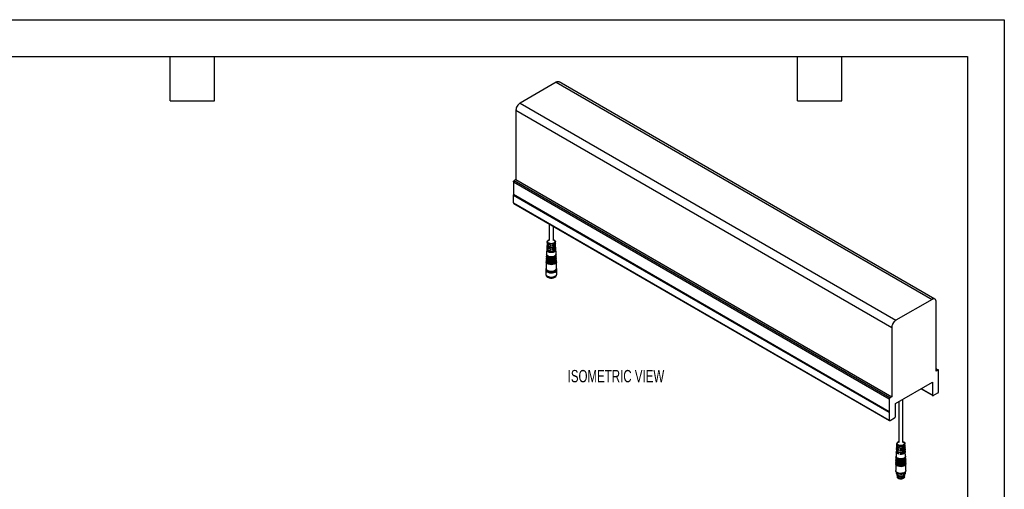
# Model space of a CAD drawing. Header units: millimetres. Extents: x 0 to 838, y 0 to 648.
# Tile 3 of 3: x 330 to 838, y 406 to 648. Entities that reach past the tile are written whole.
import ezdxf

# ---------------------------------------------------------------- set-up
doc = ezdxf.new("R2010")
doc.units = ezdxf.units.MM
doc.header["$LTSCALE"] = 3
doc.layers.add('DIMENSIONS', color=140, linetype='Continuous', lineweight=25)
doc.layers.add('TEXT', color=140, linetype='Continuous', lineweight=25)
doc.styles.add('SLDTEXTSTYLE0', font='TXT', dxfattribs={"width": 0.7})

msp = doc.modelspace()

# ---------------------------------------------------------------- linework, layer by layer
at = {"color": 7, "linetype": 'Continuous'}
for p, q in [((0.01, 647.71), (838.21, 647.71)), ((838.21, 647.71), (838.21, 0.01))]:
    msp.add_line(p, q, dxfattribs=at)
for p, q in [((606.93, 615.44), (588.26, 604.66)), ((606.93, 615.44), (800.9, 503.46)), ((802.4, 503.61), (608.43, 615.59)), ((586.14, 600.99), (780.11, 489.01)), ((586.14, 600.99), (586.14, 565.22)), ((588.26, 604.66), (782.24, 492.68)), ((586.14, 565.22), (585.19, 564.67)), ((779.16, 452.69), (585.19, 564.67)), ((586.14, 565.22), (780.11, 453.24)), ((584.87, 564.12), (778.84, 452.14)), ((584.87, 564.12), (584.87, 557.48)), ((778.84, 445.5), (584.87, 557.48)), ((584.87, 557.48), (584.95, 557.43)), ((584.87, 557.28), (584.95, 557.43)), ((584.87, 557.28), (778.84, 445.31)), ((584.87, 553.22), (584.87, 557.28)), ((584.95, 557.43), (778.93, 445.45)), ((584.87, 553.22), (778.84, 441.24)), ((584.99, 552.94), (778.97, 440.97)), ((603.33, 542.36), (603.33, 533.84)), ((605.43, 533.84), (605.43, 541.14)), ((603.33, 534.09), (603.11, 533.96)), ((605.66, 533.96), (605.43, 534.09)), ((602.13, 530.04), (601.95, 526.8)), ((602.11, 528.66), (602.63, 528.66)), ((602.24, 532.19), (602.16, 530.62)), ((602.23, 530.81), (602.79, 530.81)), ((602.3, 533.27), (602.27, 532.78)), ((603.93, 531.55), (603.93, 530.94)), ((603.93, 529.32), (603.93, 528.72)), ((604.83, 531.55), (604.83, 530.94)), ((604.83, 529.32), (604.83, 528.72)), ((605.98, 530.81), (606.54, 530.81)), ((606.13, 528.66), (606.65, 528.66)), ((606.49, 532.78), (606.47, 533.27)), ((606.61, 530.62), (606.52, 532.19)), ((606.81, 526.8), (606.64, 530.04)), ((601.82, 524.36), (601.8, 523.87)), ((601.88, 525.33), (601.85, 524.85)), ((601.93, 526.31), (601.9, 525.82)), ((602.03, 525.33), (602.03, 525.33)), ((602.08, 526.31), (602.08, 526.3)), ((606.69, 526.3), (606.69, 526.31)), ((606.74, 525.33), (606.74, 525.33)), ((606.87, 525.82), (606.84, 526.31)), ((606.92, 524.85), (606.89, 525.33)), ((606.97, 523.87), (606.94, 524.36)), ((601.5, 518.78), (601.5, 516.62)), ((601.68, 519.17), (601.68, 518.92)), ((601.77, 523.38), (601.74, 522.89)), ((601.74, 522.84), (601.74, 519.41)), ((607.02, 522.89), (607, 523.38)), ((607.02, 519.41), (607.02, 522.84)), ((607.08, 519.17), (607.02, 519.49)), ((607.08, 518.92), (607.08, 519.17)), ((607.26, 516.62), (607.26, 518.78)), ((601.68, 516.04), (601.68, 516.03)), ((602.35, 515.44), (602.47, 515.37)), ((602.47, 514.93), (602.52, 514.91)), ((606.25, 514.91), (606.29, 514.93)), ((606.29, 515.37), (606.42, 515.44)), ((607.08, 516.03), (607.08, 516.04)), ((800.9, 503.46), (782.24, 492.68)), ((803.02, 466.47), (803.02, 502.23)), ((780.11, 489.01), (780.11, 453.24)), ((804.2, 467.04), (803.02, 467.72)), ((803.02, 467.57), (803.98, 467.02)), ((803.98, 467.02), (803.02, 466.47)), ((804.3, 460.2), (804.3, 466.84)), ((782.02, 449.69), (801.11, 460.71)), ((801.11, 454.1), (795.39, 457.41)), ((801.11, 460.71), (801.11, 454.1)), ((804.21, 460.05), (804.3, 460.2)), ((804.3, 460), (804.21, 460.05)), ((804.3, 455.94), (804.3, 460)), ((780.11, 453.24), (779.16, 452.69)), ((795.21, 457.3), (801.24, 453.82)), ((801.54, 453.85), (803.87, 455.2)), ((778.84, 452.14), (778.84, 445.5)), ((782.02, 443.08), (782.02, 449.69)), ((783.73, 450.68), (783.73, 429.7)), ((785.83, 429.7), (785.83, 451.89)), ((778.84, 445.5), (778.93, 445.45)), ((778.93, 445.45), (778.84, 445.31)), ((778.84, 445.31), (778.84, 441.24)), ((779.27, 440.99), (781.6, 442.34)), ((782.58, 426.97), (782.56, 426.48)), ((782.64, 428.05), (782.61, 427.56)), ((782.7, 429.12), (782.67, 428.64)), ((782.67, 428.21), (782.8, 428.18)), ((783.73, 429.95), (783.51, 429.82)), ((785.74, 427.51), (786.57, 427.33)), ((786.05, 429.82), (785.83, 429.95)), ((786.89, 428.64), (786.86, 429.12)), ((786.87, 428.41), (786.89, 428.64)), ((786.95, 427.56), (786.92, 428.05)), ((787.01, 426.48), (786.98, 426.97)), ((782.33, 422.17), (782.3, 421.68)), ((782.47, 424.82), (782.35, 422.66)), ((782.48, 422.17), (782.47, 422.16)), ((782.52, 425.89), (782.5, 425.41)), ((782.56, 426.08), (782.66, 426.06)), ((784.37, 423.46), (784.77, 424.05)), ((784.41, 425.68), (784.81, 426.27)), ((785.88, 425.33), (786.68, 425.15)), ((786.97, 426.23), (787.01, 426.48)), ((787.06, 425.41), (787.04, 425.89)), ((787.21, 422.66), (787.09, 424.82)), ((787.09, 422.16), (787.09, 422.17)), ((787.26, 421.68), (787.24, 422.17)), ((782.17, 419.24), (782.14, 418.75)), ((782.14, 418.7), (782.14, 415.27)), ((782.22, 420.22), (782.19, 419.73)), ((782.27, 421.19), (782.25, 420.7)), ((782.42, 421.19), (782.42, 421.19)), ((787.14, 421.19), (787.14, 421.19)), ((787.31, 420.7), (787.29, 421.19)), ((787.37, 419.73), (787.34, 420.22)), ((787.42, 418.75), (787.39, 419.24)), ((787.42, 415.27), (787.42, 418.7)), ((782.38, 414.64), (782.38, 413.85)), ((782.68, 413.18), (782.68, 413.02)), ((782.69, 412.91), (782.83, 411.98)), ((783.08, 412.87), (783.34, 412.72)), ((786.22, 412.72), (786.48, 412.87)), ((786.73, 411.98), (786.87, 412.91)), ((786.88, 413.02), (786.88, 413.18)), ((787.18, 413.85), (787.18, 414.64))]:
    msp.add_line(p, q)
at = {"flags": 128}
for points in [[(605.43, 534.27), (605.61, 534.2), (606.07, 533.94), (606.37, 533.6), (606.47, 533.23), (606.37, 532.86), (606.07, 532.52), (605.61, 532.26), (605.03, 532.08), (604.38, 532.03), (603.74, 532.08), (603.16, 532.26), (602.7, 532.52), (602.4, 532.86), (602.3, 533.23), (602.4, 533.6), (602.7, 533.94), (603.16, 534.2), (603.33, 534.27)], [(605.66, 533.96), (605.94, 533.75), (606.16, 533.41), (606.16, 533.05), (605.94, 532.71), (605.54, 532.43), (605, 532.25), (604.38, 532.19), (603.77, 532.25), (603.23, 532.43), (602.82, 532.71), (602.61, 533.05), (602.61, 533.41), (602.82, 533.75), (603.11, 533.96)], [(602.14, 529.25), (602.13, 528.92), (602.11, 528.66)], [(606.65, 528.66), (606.41, 528.28), (605.99, 527.95), (605.41, 527.72), (604.74, 527.6), (604.03, 527.6), (603.36, 527.72), (602.78, 527.95), (602.35, 528.28), (602.11, 528.66)], [(602.14, 529.25), (602.38, 528.87), (602.81, 528.55), (603.37, 528.32), (604.04, 528.2), (604.73, 528.2), (605.39, 528.32), (605.96, 528.55), (606.38, 528.87), (606.62, 529.25)], [(602.2, 530.33), (602.15, 530.19), (602.15, 529.8), (602.36, 529.42), (602.75, 529.1), (603.29, 528.85), (603.93, 528.72)], [(603.93, 529.32), (603.3, 529.46), (602.77, 529.7), (602.38, 530.02), (602.18, 530.39), (602.16, 530.62)], [(602.26, 531.4), (602.24, 531.07), (602.23, 530.81)], [(606.54, 530.81), (606.26, 530.41), (605.77, 530.09), (605.12, 529.88), (604.38, 529.8), (603.65, 529.88), (603, 530.09), (602.5, 530.41), (602.23, 530.81)], [(602.32, 532.48), (602.24, 532.15), (602.36, 531.74), (602.72, 531.37), (603.26, 531.1), (603.93, 530.94)], [(602.26, 531.4), (602.53, 531.01), (603.02, 530.69), (603.66, 530.48), (604.38, 530.41), (605.11, 530.48), (605.75, 530.69), (606.23, 531.01), (606.5, 531.4)], [(603.93, 531.55), (603.27, 531.7), (602.74, 531.97), (602.39, 532.33), (602.27, 532.74), (602.27, 532.78)], [(604.83, 531.55), (605.49, 531.7), (606.03, 531.97), (606.37, 532.33), (606.49, 532.74), (606.49, 532.78)], [(606.45, 532.48), (606.53, 532.15), (606.4, 531.74), (606.05, 531.37), (605.51, 531.1), (604.83, 530.94)], [(604.83, 529.32), (605.47, 529.46), (606, 529.7), (606.38, 530.02), (606.58, 530.39), (606.61, 530.62)], [(606.57, 530.33), (606.61, 530.19), (606.61, 529.8), (606.41, 529.42), (606.02, 529.1), (605.48, 528.85), (604.83, 528.72)], [(606.54, 530.81), (606.52, 531.14), (606.5, 531.4)], [(606.65, 528.66), (606.64, 528.99), (606.62, 529.25)], [(606.97, 523.87), (606.94, 523.61), (606.74, 523.2), (606.34, 522.84), (605.78, 522.56), (605.11, 522.39), (604.38, 522.33), (603.65, 522.39), (602.98, 522.56), (602.43, 522.84), (602.03, 523.2), (601.82, 523.61), (601.8, 523.87)], [(601.82, 523.62), (601.8, 523.55), (601.8, 523.12), (602.01, 522.7), (602.41, 522.34), (602.97, 522.06), (603.65, 521.88), (604.38, 521.82)], [(606.92, 524.85), (606.89, 524.59), (606.69, 524.19), (606.3, 523.84), (605.75, 523.57), (605.1, 523.4), (604.38, 523.34), (603.67, 523.4), (603.01, 523.57), (602.47, 523.84), (602.08, 524.19), (601.87, 524.59), (601.85, 524.85)], [(601.87, 524.6), (601.85, 524.52), (601.85, 524.1), (602.05, 523.7), (602.45, 523.34), (603, 523.07), (603.66, 522.89), (604.38, 522.83)], [(601.92, 525.58), (601.88, 525.18), (602.05, 524.76), (602.42, 524.39), (602.97, 524.09), (603.64, 523.91), (604.38, 523.84)], [(606.87, 525.82), (606.8, 525.46), (606.53, 525.06), (606.07, 524.73), (605.46, 524.49), (604.75, 524.36), (604.01, 524.36), (603.31, 524.49), (602.69, 524.73), (602.23, 525.06), (601.96, 525.46), (601.9, 525.82)], [(601.98, 526.56), (601.93, 526.16), (602.1, 525.75), (602.46, 525.38), (603, 525.1), (603.66, 524.91), (604.38, 524.85)], [(606.81, 526.8), (606.75, 526.45), (606.49, 526.06), (606.04, 525.73), (605.44, 525.49), (604.75, 525.37), (604.02, 525.37), (603.33, 525.49), (602.73, 525.73), (602.28, 526.06), (602.01, 526.45), (601.95, 526.8)], [(606.79, 524.35), (606.73, 524), (606.47, 523.61), (606.02, 523.28), (605.43, 523.05), (604.74, 522.93), (604.02, 522.93), (603.34, 523.05), (602.74, 523.28), (602.3, 523.61), (602.03, 524), (601.97, 524.35)], [(606.74, 525.33), (606.68, 524.98), (606.43, 524.6), (605.99, 524.29), (605.41, 524.06), (604.74, 523.94), (604.03, 523.94), (603.36, 524.06), (602.78, 524.29), (602.34, 524.6), (602.08, 524.98), (602.03, 525.33)], [(606.69, 526.3), (606.63, 525.97), (606.38, 525.6), (605.95, 525.29), (605.38, 525.06), (604.73, 524.95), (604.04, 524.95), (603.38, 525.06), (602.81, 525.29), (602.39, 525.6), (602.13, 525.97), (602.08, 526.3)], [(604.38, 524.85), (605.11, 524.91), (605.77, 525.1), (606.3, 525.38), (606.67, 525.75), (606.83, 526.16), (606.79, 526.56)], [(604.38, 523.84), (605.12, 523.91), (605.8, 524.09), (606.35, 524.39), (606.72, 524.76), (606.89, 525.18), (606.84, 525.58)], [(604.38, 522.83), (605.11, 522.89), (605.77, 523.07), (606.32, 523.34), (606.71, 523.7), (606.92, 524.1), (606.92, 524.52), (606.9, 524.6)], [(604.38, 521.82), (605.12, 521.88), (605.8, 522.06), (606.36, 522.34), (606.76, 522.7), (606.97, 523.12), (606.97, 523.55), (606.95, 523.62)], [(601.71, 519.4), (601.53, 519), (601.53, 518.55), (601.74, 518.11), (602.15, 517.73), (602.72, 517.42), (603.42, 517.21), (604.19, 517.12), (604.97, 517.15), (605.71, 517.3), (606.35, 517.56), (606.84, 517.91), (607.16, 518.33), (607.26, 518.78), (607.26, 518.78)], [(601.74, 519.49), (601.68, 519.17), (601.79, 518.73), (602.11, 518.33), (602.62, 517.99), (603.26, 517.75), (604, 517.63), (604.77, 517.63), (605.51, 517.75), (606.15, 517.99), (606.65, 518.33), (606.97, 518.73), (607.08, 519.17)], [(601.68, 518.92), (601.79, 518.48), (602.11, 518.08), (602.62, 517.75), (603.26, 517.51), (604, 517.38), (604.77, 517.38), (605.51, 517.51), (606.15, 517.75), (606.65, 518.08), (606.97, 518.48), (607.08, 518.92)], [(607.02, 522.89), (607, 522.63), (606.78, 522.21), (606.38, 521.84), (605.81, 521.56), (605.13, 521.38), (604.38, 521.32), (603.64, 521.38), (602.96, 521.56), (602.39, 521.84), (601.98, 522.21), (601.77, 522.63), (601.74, 522.89)], [(607.02, 519.41), (606.92, 518.98), (606.6, 518.59), (606.11, 518.26), (605.48, 518.03), (604.76, 517.9), (604.01, 517.9), (603.29, 518.03), (602.65, 518.26), (602.16, 518.59), (601.85, 518.98), (601.74, 519.41)], [(606.85, 523.37), (606.79, 523.01), (606.52, 522.62), (606.06, 522.28), (605.45, 522.04), (604.75, 521.92), (604.02, 521.92), (603.31, 522.04), (602.71, 522.28), (602.25, 522.62), (601.98, 523.01), (601.92, 523.37)], [(607.26, 518.78), (607.16, 519.22), (607.05, 519.4)], [(601.5, 516.62), (601.61, 516.17), (601.92, 515.76), (602.42, 515.41), (603.06, 515.14), (603.8, 514.99), (604.58, 514.96), (605.35, 515.05), (606.04, 515.26), (606.62, 515.57), (607.03, 515.96), (607.24, 516.39), (607.26, 516.62)], [(601.68, 516.03), (601.79, 515.59), (602.11, 515.19), (602.62, 514.85), (603.26, 514.61), (604, 514.49), (604.77, 514.49), (605.51, 514.61), (606.15, 514.85), (606.65, 515.19), (606.97, 515.59), (607.08, 516.03)], [(783.58, 425.87), (783.03, 426.16), (782.69, 426.55), (782.58, 426.97), (782.66, 427.26)], [(786.54, 427.92), (786.05, 427.62), (785.41, 427.44), (784.71, 427.38), (784.01, 427.46), (783.4, 427.68), (782.95, 427.99), (782.7, 428.38), (782.67, 428.64)], [(782.67, 428.21), (782.68, 428.53), (782.69, 428.58)], [(782.67, 428.21), (782.67, 427.79), (782.92, 427.4), (783.38, 427.07), (784, 426.86), (784.71, 426.77), (785.43, 426.83), (786.07, 427.02), (786.57, 427.33)], [(785.83, 430.13), (786.1, 430.02), (786.54, 429.74), (786.8, 429.39), (786.86, 429.02), (786.72, 428.65), (786.39, 428.32), (785.9, 428.07), (785.31, 427.92), (784.66, 427.89), (784.02, 427.97), (783.46, 428.16), (783.02, 428.44), (782.76, 428.78), (782.7, 429.16), (782.84, 429.53), (782.84, 429.53)], [(786.05, 429.82), (786.19, 429.74), (786.49, 429.42), (786.58, 429.06), (786.46, 428.71), (786.13, 428.4), (785.64, 428.18), (785.05, 428.06), (784.43, 428.07), (783.84, 428.2), (783.37, 428.44), (783.07, 428.76), (782.98, 429.11), (783.1, 429.47), (783.1, 429.47)], [(783.1, 429.47), (783.43, 429.77), (783.51, 429.82)], [(786.9, 427.26), (786.98, 426.89), (786.83, 426.47), (786.44, 426.1), (785.86, 425.83), (785.16, 425.68), (784.41, 425.68)], [(784.43, 426.28), (785.16, 426.29), (785.85, 426.43), (786.42, 426.7), (786.8, 427.06), (786.95, 427.48), (786.95, 427.56)], [(786.54, 427.92), (786.55, 427.59), (786.57, 427.33)], [(786.87, 428.41), (786.88, 428.07), (786.9, 427.81)], [(786.89, 428.24), (786.89, 428.23), (786.9, 427.81)], [(782.38, 422.42), (782.33, 422.02), (782.49, 421.61), (782.86, 421.24), (783.4, 420.96), (784.06, 420.77), (784.78, 420.71), (785.51, 420.77), (786.17, 420.96), (786.7, 421.24), (787.07, 421.61)], [(787.21, 422.66), (787.15, 422.31), (786.89, 421.92), (786.44, 421.59), (785.84, 421.35), (785.14, 421.23), (784.42, 421.23), (783.73, 421.35), (783.13, 421.59), (782.68, 421.91), (782.41, 422.3), (782.35, 422.66)], [(783.53, 423.65), (783, 423.92), (782.64, 424.27), (782.47, 424.66), (782.52, 425.07), (782.54, 425.11)], [(787.09, 422.16), (787.03, 421.83), (786.78, 421.46), (786.35, 421.15), (785.78, 420.92), (785.13, 420.81), (784.44, 420.81), (783.78, 420.92), (783.21, 421.15), (782.78, 421.46), (782.53, 421.82), (782.47, 422.16)], [(782.56, 426.08), (782.54, 425.68), (782.73, 425.3), (783.11, 424.97), (783.65, 424.73), (784.29, 424.58), (784.97, 424.56), (785.63, 424.65), (786.22, 424.85), (786.68, 425.15)], [(786.65, 425.74), (786.2, 425.45), (785.62, 425.25), (784.96, 425.16), (784.29, 425.19), (783.66, 425.33), (783.14, 425.57), (782.76, 425.9), (782.57, 426.27), (782.56, 426.48)], [(782.56, 426.08), (782.57, 426.4), (782.58, 426.44)], [(783.53, 423.65), (783.54, 423.99), (783.55, 424.26)], [(783.58, 425.87), (783.58, 426.21), (783.59, 426.47)], [(787.02, 425.11), (787.09, 424.89), (787.04, 424.48), (786.78, 424.11), (786.34, 423.79), (785.75, 423.56), (785.08, 423.45), (784.37, 423.46)], [(784.38, 424.07), (784.38, 423.73), (784.37, 423.46)], [(784.38, 424.07), (785.08, 424.06), (785.74, 424.17), (786.32, 424.39), (786.76, 424.7), (787.01, 425.08), (787.06, 425.41)], [(784.43, 426.28), (784.42, 425.95), (784.41, 425.68)], [(786.65, 425.74), (786.66, 425.41), (786.68, 425.15)], [(786.97, 426.23), (786.99, 425.89), (787, 425.63)], [(786.99, 426.11), (787.02, 426.03), (787, 425.63)], [(787.07, 421.61), (787.23, 422.02), (787.19, 422.42)], [(787.42, 418.75), (787.41, 418.57), (787.24, 418.15), (786.87, 417.77), (786.33, 417.47), (785.66, 417.26), (784.93, 417.18), (784.18, 417.22), (783.48, 417.38), (782.88, 417.64), (782.44, 417.99), (782.19, 418.4), (782.14, 418.75)], [(782.22, 419.48), (782.18, 419.32), (782.22, 418.89), (782.47, 418.49), (782.9, 418.14), (783.49, 417.88), (784.18, 417.72), (784.92, 417.68), (785.65, 417.77), (786.31, 417.97), (786.85, 418.27), (787.21, 418.64)], [(787.37, 419.73), (787.36, 419.55), (787.19, 419.14), (786.83, 418.77), (786.3, 418.47), (785.65, 418.27), (784.92, 418.19), (784.19, 418.23), (783.5, 418.38), (782.92, 418.64), (782.49, 418.99), (782.24, 419.39), (782.19, 419.73)], [(782.27, 420.46), (782.23, 420.3), (782.27, 419.88), (782.51, 419.48), (782.94, 419.14), (783.52, 418.88), (784.2, 418.73), (784.92, 418.69), (785.64, 418.78), (786.28, 418.97), (786.81, 419.26), (787.17, 419.63)], [(787.31, 420.7), (787.31, 420.53), (787.14, 420.13), (786.79, 419.76), (786.27, 419.47), (785.63, 419.28), (784.92, 419.2), (784.2, 419.23), (783.53, 419.39), (782.96, 419.64), (782.54, 419.98), (782.29, 420.37), (782.25, 420.7)], [(782.32, 421.44), (782.28, 421.04), (782.45, 420.62), (782.82, 420.24), (783.37, 419.95), (784.04, 419.76), (784.78, 419.7), (785.52, 419.76), (786.2, 419.95), (786.74, 420.25), (787.12, 420.62)], [(787.26, 421.68), (787.2, 421.32), (786.93, 420.92), (786.47, 420.59), (785.86, 420.35), (785.15, 420.22), (784.41, 420.22), (783.71, 420.35), (783.09, 420.59), (782.63, 420.92), (782.36, 421.32), (782.3, 421.68)], [(787.24, 419.23), (787.18, 418.87), (786.92, 418.48), (786.46, 418.14), (785.85, 417.9), (785.15, 417.78), (784.42, 417.78), (783.71, 417.9), (783.11, 418.14), (782.65, 418.47), (782.38, 418.87), (782.32, 419.23)], [(787.19, 420.21), (787.13, 419.86), (786.87, 419.47), (786.42, 419.14), (785.83, 418.91), (785.14, 418.79), (784.42, 418.79), (783.74, 418.91), (783.14, 419.14), (782.69, 419.47), (782.43, 419.85), (782.37, 420.21)], [(787.14, 421.19), (787.08, 420.84), (786.82, 420.46), (786.39, 420.15), (785.81, 419.92), (785.13, 419.8), (784.43, 419.8), (783.76, 419.92), (783.18, 420.14), (782.74, 420.46), (782.48, 420.84), (782.42, 421.19)], [(787.12, 420.62), (787.28, 421.04), (787.24, 421.44)], [(787.17, 419.63), (787.33, 420.04), (787.29, 420.46)], [(787.21, 418.64), (787.38, 419.06), (787.35, 419.48)], [(783.82, 413.85), (783.16, 414.07), (782.64, 414.38), (782.29, 414.76), (782.14, 415.19), (782.14, 415.27)], [(782.38, 413.85), (782.38, 413.85), (782.49, 413.44), (782.8, 413.07), (783.29, 412.77), (783.91, 412.56)], [(782.78, 413.09), (782.88, 412.89), (783.22, 412.55), (783.73, 412.3), (784.36, 412.16), (785.03, 412.14), (785.67, 412.25), (786.22, 412.48), (786.61, 412.79), (786.78, 413.09)], [(783.34, 412.72), (783.46, 412.66), (784.04, 412.46)], [(787.42, 415.27), (787.35, 414.92), (787.08, 414.52), (786.62, 414.18), (786.01, 413.92), (785.3, 413.78), (784.55, 413.75), (783.82, 413.85)], [(783.91, 413.44), (784.6, 413.35), (785.32, 413.38), (785.98, 413.53), (786.54, 413.79), (786.94, 414.13), (787.15, 414.53), (787.17, 414.63)], [(783.91, 412.56), (784.6, 412.47), (785.32, 412.5), (785.98, 412.65), (786.54, 412.91), (786.94, 413.25), (787.15, 413.65), (787.18, 413.85)], [(784.02, 412.13), (784.66, 412.05), (785.31, 412.09), (785.91, 412.24), (786.4, 412.49), (786.74, 412.82), (786.88, 413.17)], [(784.02, 411.89), (784.66, 411.81), (785.31, 411.85), (785.91, 412), (786.4, 412.25), (786.74, 412.58), (786.88, 412.95), (786.88, 413.02)], [(786.73, 411.98), (786.7, 411.86), (786.45, 411.49), (786, 411.2), (785.41, 411.01), (784.73, 410.95), (784.07, 411.03)]]:
    msp.add_lwpolyline(points, dxfattribs=at)
for centre, radius, start, end in [((604.38, 518.96), 4.06, 241.9539, 298.0461), ((604.38, 518.41), 3.97, 241.9539, 298.0461), ((783.86, 427.7), 1.25, 186.3062, 257.625), ((784.27, 428.36), 1.85, 107.0677, 140.9152), ((783.77, 425.52), 1.28, 184.9896, 259.6844), ((784.03, 415.17), 1.73, 198.1698, 265.8565), ((784.08, 413.32), 1.44, 192.2829, 267.2571), ((784.11, 413.62), 1.49, 197.496, 266.3955), ((784.13, 412.39), 1.36, 197.3706, 267.4066), ((784.78, 415.5), 3.13, 256.2815, 297.4891)]:
    msp.add_arc(centre, radius, start, end)
for points, knots in [([(608.4, 615.55), (608.36, 615.58), (608.18, 615.77), (607.65, 615.76), (607.17, 615.54), (606.93, 615.44)], [0, 0, 0, 0, 0.1189792, 0.5595905, 1, 1, 1, 1]), ([(588.26, 604.66), (588.19, 604.62), (588.12, 604.58), (587.98, 604.48), (587.92, 604.43), (587.71, 604.26), (587.58, 604.14), (587.19, 603.73), (586.96, 603.42), (586.56, 602.74), (586.41, 602.37), (586.25, 601.84), (586.21, 601.66), (586.17, 601.4), (586.16, 601.32), (586.14, 601.15), (586.14, 601.07), (586.14, 600.99)], [0, 0, 0, 0, 0.0625, 0.0625, 0.125, 0.125, 0.25, 0.25, 0.5, 0.5, 0.75, 0.75, 0.875, 0.875, 0.9375, 0.9375, 1, 1, 1, 1]), ([(584.87, 564.12), (584.87, 564.14), (584.87, 564.17), (584.88, 564.22), (584.88, 564.25), (584.91, 564.33), (584.93, 564.38), (584.99, 564.48), (585.03, 564.53), (585.08, 564.59), (585.1, 564.61), (585.14, 564.64), (585.16, 564.66), (585.19, 564.67)], [0, 0, 0, 0, 0.125, 0.125, 0.25, 0.25, 0.5, 0.5, 0.75, 0.75, 0.875, 0.875, 1, 1, 1, 1]), ([(584.87, 553.22), (584.87, 553.15), (584.89, 553.02), (584.96, 552.97), (585, 552.95)], [0, 0, 0, 0, 0.5593423, 1, 1, 1, 1]), ([(803.02, 502.23), (803.02, 502.31), (803.02, 502.39), (803.01, 502.54), (803, 502.62), (802.96, 502.83), (802.92, 502.96), (802.76, 503.31), (802.6, 503.49), (802.21, 503.72), (801.97, 503.77), (801.59, 503.73), (801.45, 503.7), (801.25, 503.63), (801.18, 503.6), (801.04, 503.53), (800.97, 503.5), (800.9, 503.46)], [0, 0, 0, 0, 0.0625, 0.0625, 0.125, 0.125, 0.25, 0.25, 0.5, 0.5, 0.75, 0.75, 0.875, 0.875, 0.9375, 0.9375, 1, 1, 1, 1]), ([(782.24, 492.68), (782.17, 492.64), (782.1, 492.6), (781.96, 492.5), (781.89, 492.45), (781.69, 492.29), (781.55, 492.16), (781.17, 491.76), (780.93, 491.44), (780.54, 490.76), (780.38, 490.39), (780.22, 489.86), (780.18, 489.68), (780.14, 489.42), (780.13, 489.34), (780.12, 489.17), (780.11, 489.09), (780.11, 489.01)], [0, 0, 0, 0, 0.0625, 0.0625, 0.125, 0.125, 0.25, 0.25, 0.5, 0.5, 0.75, 0.75, 0.875, 0.875, 0.9375, 0.9375, 1, 1, 1, 1]), ([(804.3, 466.84), (804.3, 466.86), (804.29, 466.88), (804.29, 466.93), (804.28, 466.94), (804.26, 467), (804.23, 467.02), (804.17, 467.06), (804.14, 467.07), (804.08, 467.06), (804.06, 467.06), (804.02, 467.04), (804, 467.03), (803.98, 467.02)], [0, 0, 0, 0, 0.125, 0.125, 0.25, 0.25, 0.5, 0.5, 0.75, 0.75, 0.875, 0.875, 1, 1, 1, 1]), ([(779.16, 452.69), (779.14, 452.68), (779.12, 452.66), (779.08, 452.63), (779.06, 452.61), (779, 452.55), (778.96, 452.51), (778.9, 452.4), (778.88, 452.35), (778.86, 452.27), (778.85, 452.24), (778.84, 452.19), (778.84, 452.16), (778.84, 452.14)], [0, 0, 0, 0, 0.125, 0.125, 0.25, 0.25, 0.5, 0.5, 0.75, 0.75, 0.875, 0.875, 1, 1, 1, 1]), ([(801.11, 454.1), (801.12, 454.07), (801.12, 454.04), (801.13, 453.98), (801.14, 453.95), (801.17, 453.88), (801.2, 453.85), (801.28, 453.8), (801.33, 453.79), (801.4, 453.8), (801.43, 453.81), (801.48, 453.82), (801.51, 453.84), (801.54, 453.85)], [0, 0, 0, 0, 0.125, 0.125, 0.25, 0.25, 0.5, 0.5, 0.75, 0.75, 0.875, 0.875, 1, 1, 1, 1]), ([(803.87, 455.2), (803.9, 455.22), (803.93, 455.24), (803.98, 455.28), (804.01, 455.3), (804.09, 455.39), (804.13, 455.45), (804.21, 455.58), (804.24, 455.66), (804.28, 455.76), (804.28, 455.8), (804.29, 455.87), (804.3, 455.9), (804.3, 455.94)], [0, 0, 0, 0, 0.125, 0.125, 0.25, 0.25, 0.5, 0.5, 0.75, 0.75, 0.875, 0.875, 1, 1, 1, 1]), ([(781.6, 442.34), (781.63, 442.36), (781.65, 442.38), (781.71, 442.42), (781.74, 442.45), (781.81, 442.53), (781.86, 442.59), (781.94, 442.73), (781.97, 442.8), (782, 442.91), (782.01, 442.94), (782.02, 443.01), (782.02, 443.04), (782.02, 443.08)], [0, 0, 0, 0, 0.125, 0.125, 0.25, 0.25, 0.5, 0.5, 0.75, 0.75, 0.875, 0.875, 1, 1, 1, 1]), ([(778.84, 441.24), (778.84, 441.21), (778.84, 441.18), (778.85, 441.12), (778.86, 441.09), (778.89, 441.02), (778.93, 440.99), (779, 440.94), (779.05, 440.93), (779.13, 440.94), (779.16, 440.95), (779.21, 440.97), (779.24, 440.98), (779.27, 440.99)], [0, 0, 0, 0, 0.125, 0.125, 0.25, 0.25, 0.5, 0.5, 0.75, 0.75, 0.875, 0.875, 1, 1, 1, 1]), ([(784.09, 411.02), (783.93, 411.06), (783.57, 411.17), (783.24, 411.36), (783.14, 411.5), (783.12, 411.52)], [0, 0, 0, 0, 0.405884, 0.919291, 1, 1, 1, 1]), ([(784.09, 411.02), (784.08, 411.01), (784.08, 411.01), (784.07, 411.01), (784.07, 411.02), (784.07, 411.03)], [0, 0, 0, 0, 0.5, 0.5, 1, 1, 1, 1]), ([(784.09, 411.02), (784.26, 410.99), (784.65, 410.92), (785.25, 410.96), (785.8, 411.1), (786.17, 411.26), (786.29, 411.39), (786.33, 411.42)], [0, 0, 0, 0, 0.211721, 0.479529, 0.691249, 0.924739, 1, 1, 1, 1])]:
    msp.add_open_spline(points, degree=3, knots=knots)
at = {"layer": 'TEXT'}
for p, q in [((19.05, 628.65), (819.15, 628.65)), ((407.67, 605.79), (407.67, 628.65)), ((430.53, 605.79), (430.53, 628.65)), ((731.52, 605.79), (731.52, 628.65)), ((754.38, 605.79), (754.38, 628.65)), ((819.15, 628.65), (819.15, 19.05)), ((407.67, 605.79), (430.53, 605.79)), ((731.52, 605.79), (754.38, 605.79))]:
    msp.add_line(p, q, dxfattribs=at)

# ---------------------------------------------------------------- texts
at = {"layer": 'DIMENSIONS', "insert": (612.82, 467.06), "char_height": 6.35, "attachment_point": 1, "style": 'SLDTEXTSTYLE0'}
msp.add_mtext('ISOMETRIC VIEW', dxfattribs=at)

doc.saveas('drawing.dxf')
